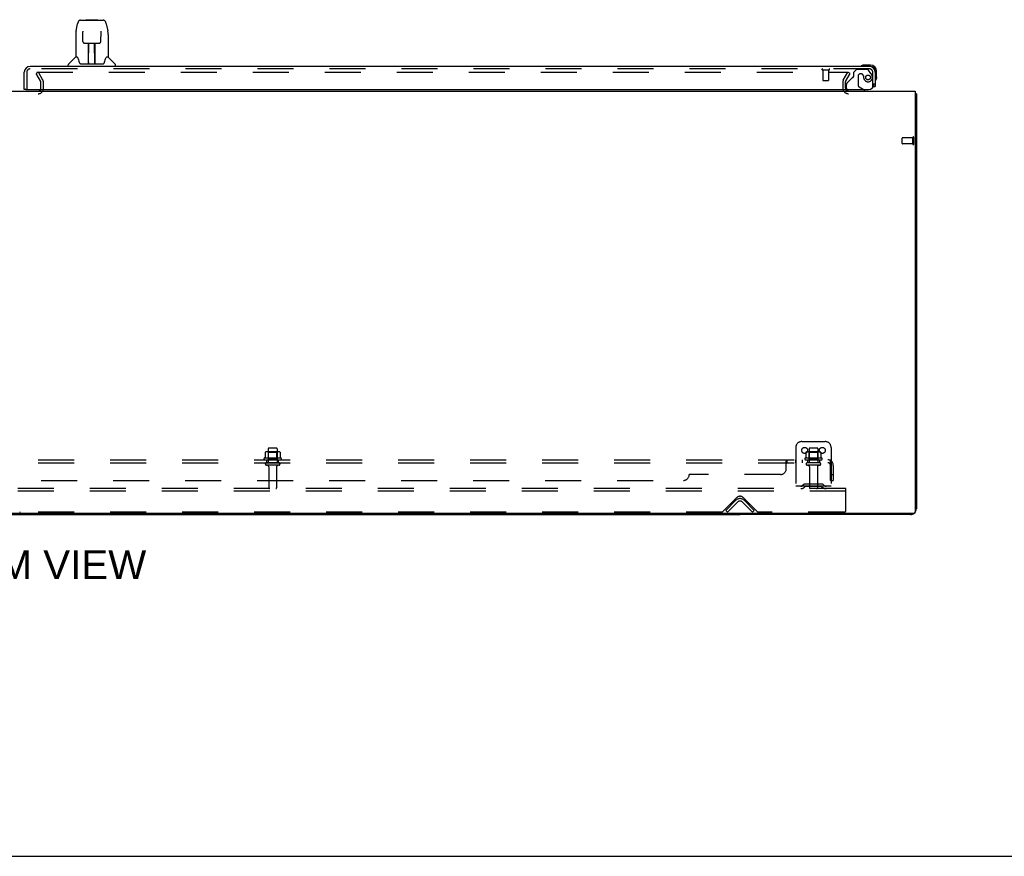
# Model space of a CAD drawing. Header units: inches. Extents: x 0 to 278, y 0 to 180.
# Tile 4 of 77: x 97 to 139, y 0 to 36. Entities that reach past the tile are written whole.
import ezdxf

# ---------------------------------------------------------------- set-up
doc = ezdxf.new("R2010")
doc.units = ezdxf.units.IN
doc.header["$LTSCALE"] = 15.310625
doc.header["$MEASUREMENT"] = 0
doc.linetypes.add('HIDDEN', pattern=[0.2, 0.1, -0.1])
doc.layers.get('0').update_dxf_attribs({"linetype": 'CONTINUOUS'})
for name, color, linetype in [('DEFAULT_2', 8, 'HIDDEN'), ('DIMENSIONS', 7, 'CONTINUOUS'), ('RIGHTHAND_DOOR_ASSEMBLY', 7, 'CONTINUOUS'), ('SUBPANEL', 7, 'CONTINUOUS')]:
    doc.layers.add(name, color=color, linetype=linetype)
doc.styles.get("Standard").update_dxf_attribs({"font": 'arial.ttf'})

msp = doc.modelspace()

# ---------------------------------------------------------------- linework, layer by layer
at = {"color": 3, "linetype": 'Continuous'}
for p, q in [((57.749, 32.534), (135.395, 32.534)), ((135.395, 32.534), (135.395, 14.646)), ((135.447, 32.43), (135.447, 14.781)), ((135.335, 14.586), (57.809, 14.586)), ((135.2, 14.534), (127.947, 14.534))]:
    msp.add_line(p, q, dxfattribs=at)
at = {"color": 7, "linetype": 'Continuous'}
for p, q in [((135.395, 32.43), (135.447, 32.43)), ((65.197, 14.534), (127.947, 14.534)), ((127.947, 14.586), (127.947, 14.534)), ((0, 0), (278.375, 0))]:
    msp.add_line(p, q, dxfattribs=at)
at = {"color": 3, "linetype": 'Continuous'}
for points in [[(135.395, 32.45), (135.395, 32.45), (135.399, 32.449), (135.403, 32.448), (135.407, 32.447), (135.411, 32.446), (135.419, 32.444)], [(135.419, 32.444), (135.423, 32.444), (135.426, 32.443), (135.429, 32.442), (135.432, 32.441), (135.435, 32.441), (135.438, 32.44), (135.44, 32.439), (135.442, 32.438), (135.443, 32.437), (135.445, 32.435), (135.446, 32.434), (135.446, 32.433), (135.447, 32.432), (135.447, 32.43)]]:
    msp.add_lwpolyline(points, dxfattribs=at)
for centre, radius, start, end in [((132.568, 32.677), 0.142, 206.4666, 270), ((135.2, 14.781), 0.246, 320.5601, 360), ((135.2, 14.781), 0.246, 270, 309.4399), ((135.335, 14.646), 0.06, 270, 360)]:
    msp.add_arc(centre, radius, start, end, dxfattribs=at)
at = {"layer": 'DEFAULT_2', "color": 8, "linetype": 'HIDDEN'}
for p, q in [((98.107, 33.347), (98.017, 33.295)), ((98.213, 32.955), (98.017, 33.295)), ((98.04, 33.347), (132.49, 33.347)), ((98.303, 33.007), (98.107, 33.347)), ((132.34, 33.007), (132.536, 33.347)), ((132.43, 32.955), (132.626, 33.295)), ((132.626, 33.295), (132.536, 33.347)), ((98.218, 32.649), (98.218, 32.938)), ((98.322, 32.649), (98.322, 32.938)), ((132.322, 32.938), (132.322, 32.677)), ((132.426, 32.938), (132.426, 32.677)), ((95.041, 32.43), (98.103, 32.43)), ((135.3, 30.288), (135.3, 30.572)), ((135.343, 30.288), (135.343, 30.572)), ((134.843, 30.316), (134.843, 30.544)), ((135.3, 30.554), (134.853, 30.554)), ((135.3, 30.306), (134.853, 30.306)), ((130.572, 17.638), (131.572, 17.638)), ((107.753, 17.178), (107.753, 16.96)), ((108.327, 17.199), (107.816, 17.199)), ((107.888, 17.179), (107.868, 17.199)), ((107.884, 17.333), (107.884, 16.738)), ((108.255, 17.179), (107.888, 17.179)), ((107.888, 16.883), (107.888, 17.179)), ((108.229, 17.363), (107.914, 17.363)), ((108.255, 17.179), (108.275, 17.199)), ((108.255, 16.883), (108.255, 17.179)), ((108.259, 17.333), (108.259, 16.738)), ((108.391, 17.178), (108.391, 16.96)), ((130.322, 17.388), (130.322, 15.638)), ((130.753, 17.178), (130.753, 16.96)), ((131.327, 17.199), (130.816, 17.199)), ((130.888, 17.179), (130.868, 17.199)), ((130.884, 17.333), (130.884, 16.738)), ((131.255, 17.179), (130.888, 17.179)), ((130.888, 16.883), (130.888, 17.179)), ((131.229, 17.363), (130.914, 17.363)), ((131.255, 17.179), (131.275, 17.199)), ((131.255, 16.883), (131.255, 17.179)), ((131.259, 17.333), (131.259, 16.738)), ((131.391, 17.178), (131.391, 16.96)), ((131.822, 17.388), (131.822, 15.638)), ((108.428, 16.933), (107.716, 16.933)), ((107.738, 16.863), (108.406, 16.863)), ((107.888, 16.883), (107.868, 16.863)), ((108.255, 16.883), (107.888, 16.883)), ((108.255, 16.883), (108.275, 16.863)), ((131.428, 16.933), (130.716, 16.933)), ((130.738, 16.863), (131.406, 16.863)), ((130.888, 16.883), (130.868, 16.863)), ((131.255, 16.883), (130.888, 16.883)), ((131.255, 16.883), (131.275, 16.863)), ((108.329, 16.738), (107.814, 16.738)), ((108.329, 16.628), (107.814, 16.628)), ((107.907, 16.566), (107.907, 15.668)), ((108.237, 16.566), (108.237, 15.668)), ((131.329, 16.738), (130.814, 16.738)), ((131.329, 16.628), (130.814, 16.628)), ((130.907, 16.566), (130.907, 15.668)), ((131.237, 16.566), (131.237, 15.668)), ((132.447, 15.638), (60.697, 15.638)), ((132.447, 15.534), (60.697, 15.534)), ((131.822, 15.742), (130.322, 15.742)), ((130.665, 15.811), (130.597, 15.762)), ((130.725, 15.726), (130.657, 15.677)), ((131.412, 15.832), (130.731, 15.832)), ((131.412, 15.728), (130.731, 15.728)), ((130.897, 15.832), (130.897, 15.728)), ((131.247, 15.832), (131.247, 15.728)), ((131.418, 15.726), (131.486, 15.677)), ((131.479, 15.811), (131.547, 15.762)), ((132.447, 15.534), (132.447, 15.638)), ((132.447, 14.701), (132.447, 15.534)), ((127.206, 14.647), (127.814, 15.256)), ((127.343, 14.712), (127.773, 15.141)), ((128.079, 15.256), (128.688, 14.647)), ((128.121, 15.141), (128.551, 14.712)), ((127.416, 14.638), (127.343, 14.712)), ((127.416, 14.638), (127.846, 15.068)), ((128.048, 15.068), (128.477, 14.638)), ((128.477, 14.638), (128.551, 14.712)), ((127.184, 14.638), (97.334, 14.638)), ((132.384, 14.638), (128.709, 14.638))]:
    msp.add_line(p, q, dxfattribs=at)
for points in [[(132.49, 33.347), (132.493, 33.347), (132.495, 33.346), (132.497, 33.346), (132.499, 33.345), (132.501, 33.344), (132.503, 33.343), (132.504, 33.341), (132.506, 33.34), (132.507, 33.338), (132.508, 33.337), (132.509, 33.335), (132.51, 33.333), (132.51, 33.331), (132.51, 33.329)], [(132.51, 33.329), (132.51, 33.329), (132.51, 33.327), (132.51, 33.325), (132.509, 33.323), (132.508, 33.322)], [(107.759, 17.187), (107.757, 17.186), (107.756, 17.185), (107.755, 17.184), (107.754, 17.182), (107.753, 17.181), (107.753, 17.179), (107.753, 17.178)], [(108.385, 17.187), (108.386, 17.186), (108.388, 17.185), (108.389, 17.184), (108.39, 17.182), (108.39, 17.181), (108.391, 17.179), (108.391, 17.178)], [(130.759, 17.187), (130.757, 17.186), (130.756, 17.185), (130.755, 17.184), (130.754, 17.182), (130.753, 17.181), (130.753, 17.179), (130.753, 17.178)], [(131.385, 17.187), (131.386, 17.186), (131.388, 17.185), (131.389, 17.184), (131.39, 17.182), (131.39, 17.181), (131.391, 17.179), (131.391, 17.178)], [(107.753, 16.96), (107.753, 16.958), (107.753, 16.957), (107.752, 16.956), (107.752, 16.955), (107.752, 16.955), (107.751, 16.954), (107.751, 16.954), (107.751, 16.953), (107.75, 16.953), (107.75, 16.952), (107.75, 16.952), (107.749, 16.952), (107.749, 16.952), (107.749, 16.951), (107.748, 16.951), (107.748, 16.951), (107.748, 16.951), (107.748, 16.951)], [(108.396, 16.951), (108.396, 16.951), (108.395, 16.951), (108.395, 16.951), (108.395, 16.951), (108.395, 16.952), (108.394, 16.952), (108.394, 16.952), (108.394, 16.952), (108.393, 16.953), (108.393, 16.953), (108.393, 16.954), (108.392, 16.954), (108.392, 16.955), (108.392, 16.955), (108.391, 16.956), (108.391, 16.957), (108.391, 16.958), (108.391, 16.96)], [(130.753, 16.96), (130.753, 16.958), (130.753, 16.957), (130.752, 16.956), (130.752, 16.955), (130.752, 16.955), (130.751, 16.954), (130.751, 16.954), (130.751, 16.953), (130.75, 16.953), (130.75, 16.952), (130.75, 16.952), (130.749, 16.952), (130.749, 16.952), (130.749, 16.951), (130.748, 16.951), (130.748, 16.951), (130.748, 16.951), (130.748, 16.951)], [(131.396, 16.951), (131.396, 16.951), (131.395, 16.951), (131.395, 16.951), (131.395, 16.951), (131.395, 16.952), (131.394, 16.952), (131.394, 16.952), (131.394, 16.952), (131.393, 16.953), (131.393, 16.953), (131.393, 16.954), (131.392, 16.954), (131.392, 16.955), (131.392, 16.955), (131.391, 16.956), (131.391, 16.957), (131.391, 16.958), (131.391, 16.96)]]:
    msp.add_lwpolyline(points, dxfattribs=at)
for centre in [(130.697, 17.263), (131.447, 17.263)]:
    msp.add_circle(centre, 0.128, dxfattribs=at)
for centre, radius, start, end in [((98.185, 32.938), 0.033, 0, 30), ((98.185, 32.938), 0.137, 0, 30), ((132.459, 32.938), 0.137, 150, 180), ((132.568, 32.677), 0.246, 180, 270), ((132.459, 32.938), 0.033, 150, 180), ((132.568, 32.677), 0.142, 180, 206.4666), ((98.103, 32.649), 0.219, 270, 360), ((98.103, 32.649), 0.115, 270, 360), ((135.321, 30.572), 0.0215, 360, 180), ((134.853, 30.544), 0.01, 90, 180), ((134.853, 30.316), 0.01, 180, 270), ((135.321, 30.288), 0.0215, 180, 0), ((130.572, 17.388), 0.25, 90, 180), ((131.572, 17.388), 0.25, 0, 90), ((107.816, 17.058), 0.141, 90, 113.95), ((107.914, 17.333), 0.03, 90, 180), ((108.229, 17.333), 0.03, 0, 90), ((108.327, 17.058), 0.141, 66.05, 90), ((130.816, 17.058), 0.141, 90, 113.95), ((130.914, 17.333), 0.03, 90, 180), ((131.229, 17.333), 0.03, 0, 90), ((131.327, 17.058), 0.141, 66.05, 90), ((107.738, 16.901), 0.0384, 124.4497, 270), ((108.072, 16.333), 0.698, 117.6814, 120.6631), ((108.072, 16.333), 0.698, 59.3369, 62.3186), ((108.406, 16.901), 0.0384, 270, 55.5503), ((130.738, 16.901), 0.0384, 124.4497, 270), ((131.072, 16.333), 0.698, 117.6814, 120.6631), ((131.072, 16.333), 0.698, 59.3369, 62.3186), ((131.406, 16.901), 0.0384, 270, 55.5503), ((107.814, 16.683), 0.055, 90, 270), ((107.844, 16.566), 0.0625, 0, 90), ((108.299, 16.566), 0.0625, 90, 180), ((108.329, 16.683), 0.055, 270, 90), ((130.814, 16.683), 0.055, 90, 270), ((130.844, 16.566), 0.0625, 0, 90), ((131.299, 16.566), 0.0625, 90, 180), ((131.329, 16.683), 0.055, 270, 90), ((107.937, 15.668), 0.03, 180, 270), ((108.207, 15.668), 0.03, 270, 360), ((130.536, 15.846), 0.104, 270, 305.7539), ((130.536, 15.846), 0.208, 270, 305.7539), ((130.731, 15.718), 0.114, 90, 125.7539), ((130.731, 15.718), 0.01, 90, 125.7539), ((130.937, 15.668), 0.03, 180, 270), ((131.207, 15.668), 0.03, 270, 360), ((131.412, 15.718), 0.114, 54.2461, 90), ((131.412, 15.718), 0.01, 54.2461, 90), ((131.608, 15.846), 0.208, 234.2461, 270), ((131.608, 15.846), 0.104, 234.2461, 270), ((127.947, 14.967), 0.246, 45, 135), ((127.947, 15.123), 0.188, 45, 135), ((127.947, 14.967), 0.142, 45, 135), ((132.384, 14.701), 0.0625, 270, 360), ((97.334, 14.668), 0.03, 225, 270), ((127.184, 14.668), 0.03, 270, 315), ((128.709, 14.668), 0.03, 225, 270)]:
    msp.add_arc(centre, radius, start, end, dxfattribs=at)
at = {"layer": 'RIGHTHAND_DOOR_ASSEMBLY', "color": 7, "linetype": 'Continuous'}
for p, q in [((99.71, 35.101), (99.776, 35.406)), ((99.9, 35.561), (100.869, 35.561)), ((99.986, 35.561), (99.985, 35.561)), ((100.146, 35.58), (100.126, 35.561)), ((100.146, 35.58), (100.622, 35.58)), ((100.622, 35.58), (100.642, 35.561)), ((100.993, 35.406), (101.058, 35.101)), ((99.695, 34.958), (99.695, 33.986)), ((99.996, 35.086), (99.996, 35.083)), ((99.996, 35.083), (99.997, 35.08)), ((99.997, 35.08), (99.997, 35.076)), ((99.997, 35.076), (99.997, 35.068)), ((99.999, 34.937), (99.997, 35.068)), ((100.004, 34.654), (99.999, 34.937)), ((100.765, 34.654), (100.772, 35.067)), ((100.772, 35.075), (100.772, 35.08)), ((100.772, 35.067), (100.772, 35.075)), ((101.064, 35.071), (101.058, 35.101)), ((101.073, 34.957), (101.073, 33.986)), ((100.004, 34.654), (100.005, 34.641)), ((100.085, 34.576), (100.205, 34.576)), ((100.235, 33.73), (100.25, 34.577)), ((100.241, 34.577), (100.529, 34.577)), ((100.243, 34.161), (100.243, 34.577)), ((100.246, 34.352), (100.243, 34.352)), ((100.246, 34.34), (100.243, 34.34)), ((100.51, 33.71), (100.495, 34.577)), ((100.526, 34.352), (100.499, 34.352)), ((100.526, 34.34), (100.499, 34.34)), ((100.526, 33.71), (100.526, 34.577)), ((100.564, 34.576), (100.684, 34.576)), ((99.69, 33.98), (99.392, 33.682)), ((99.768, 33.986), (99.695, 33.986)), ((99.765, 33.986), (99.771, 33.975)), ((100.503, 34.112), (100.526, 34.112)), ((100.526, 34.108), (100.503, 34.108)), ((100.997, 33.975), (101.003, 33.984)), ((101.073, 33.986), (101, 33.986)), ((101.079, 33.98), (101.377, 33.682)), ((99.38, 33.592), (99.38, 33.655)), ((99.831, 33.821), (99.846, 33.774)), ((99.846, 33.774), (99.849, 33.765)), ((99.899, 33.71), (100.87, 33.71)), ((100.236, 33.782), (100.236, 33.756)), ((100.243, 33.71), (100.243, 33.714)), ((100.509, 33.756), (100.509, 33.782)), ((100.92, 33.765), (100.923, 33.774)), ((101.388, 33.592), (101.388, 33.655)), ((133.2, 33.649), (133.237, 33.652)), ((133.494, 33.652), (133.237, 33.652)), ((133.494, 33.592), (133.45, 33.592)), ((133.697, 33.346), (133.697, 33.389)), ((133.757, 33.133), (133.754, 33.095)), ((133.757, 33.133), (133.757, 33.389)), ((133.621, 32.738), (133.697, 32.738)), ((97.571, 32.613), (97.509, 32.613)), ((133.255, 32.573), (133.186, 32.613)), ((133.255, 32.534), (133.255, 32.573))]:
    msp.add_line(p, q, dxfattribs=at)
at = {"layer": 'RIGHTHAND_DOOR_ASSEMBLY', "color": 3, "linetype": 'Continuous'}
for p, q in [((133.45, 33.592), (97.756, 33.592)), ((97.509, 32.613), (97.509, 33.346)), ((133.697, 33.346), (133.697, 32.738)), ((97.571, 32.613), (133.405, 32.613))]:
    msp.add_line(p, q, dxfattribs=at)
at = {"layer": 'RIGHTHAND_DOOR_ASSEMBLY', "color": 8, "linetype": 'HIDDEN'}
for p, q in [((97.613, 33.346), (97.613, 32.613)), ((133.45, 33.488), (97.756, 33.488)), ((131.451, 33.445), (131.735, 33.445)), ((131.469, 33.445), (131.469, 32.998)), ((131.717, 33.445), (131.717, 32.998)), ((132.716, 33.104), (132.497, 32.884)), ((132.901, 33.467), (132.775, 33.341)), ((132.775, 33.341), (132.775, 33.162)), ((133.352, 33.467), (132.901, 33.467)), ((132.967, 33.177), (132.967, 32.798)), ((133.098, 33.275), (133.065, 33.275)), ((133.196, 33.189), (133.196, 33.177)), ((133.518, 33.289), (133.417, 33.434)), ((133.593, 32.738), (133.593, 33.346)), ((131.479, 32.988), (131.707, 32.988)), ((132.468, 32.814), (132.468, 32.691)), ((133.186, 32.613), (133.017, 32.711)), ((133.593, 32.738), (133.621, 32.738)), ((132.625, 32.534), (133.255, 32.534))]:
    msp.add_line(p, q, dxfattribs=at)
at = {"layer": 'RIGHTHAND_DOOR_ASSEMBLY', "color": 7, "linetype": 'Continuous'}
for points in [[(99.9, 35.561), (99.896, 35.561), (99.883, 35.559), (99.87, 35.556), (99.858, 35.55), (99.846, 35.544), (99.836, 35.536), (99.827, 35.527), (99.819, 35.517), (99.812, 35.507), (99.805, 35.495), (99.799, 35.483), (99.793, 35.469), (99.788, 35.454), (99.783, 35.438), (99.778, 35.419), (99.776, 35.406)], [(100.993, 35.406), (100.99, 35.419), (100.985, 35.438), (100.98, 35.455), (100.975, 35.47), (100.969, 35.483), (100.963, 35.496), (100.957, 35.507), (100.95, 35.518), (100.941, 35.527), (100.932, 35.536), (100.922, 35.544), (100.91, 35.551), (100.898, 35.556), (100.885, 35.559), (100.872, 35.561), (100.869, 35.561)], [(99.71, 35.101), (99.705, 35.07), (99.699, 35.03), (99.696, 34.99), (99.695, 34.958)], [(99.996, 35.089), (99.996, 35.089), (99.996, 35.09), (99.996, 35.089), (99.996, 35.089), (99.996, 35.088), (99.996, 35.087), (99.996, 35.086)], [(100.772, 35.08), (100.772, 35.084), (100.772, 35.085), (100.772, 35.087), (100.772, 35.088), (100.772, 35.089), (100.772, 35.089), (100.773, 35.089)], [(101.073, 34.957), (101.072, 34.991), (101.069, 35.031), (101.064, 35.071)], [(100.005, 34.641), (100.009, 34.629), (100.014, 34.617), (100.021, 34.606), (100.03, 34.597), (100.04, 34.589), (100.051, 34.583), (100.063, 34.579), (100.074, 34.577), (100.083, 34.576)], [(100.205, 34.576), (100.208, 34.576), (100.217, 34.577), (100.225, 34.577)], [(100.225, 34.577), (100.233, 34.577), (100.241, 34.577)], [(100.529, 34.577), (100.537, 34.577), (100.545, 34.577)], [(100.545, 34.577), (100.553, 34.577), (100.561, 34.576), (100.564, 34.576)], [(100.685, 34.576), (100.695, 34.577), (100.707, 34.58), (100.719, 34.584), (100.73, 34.59), (100.739, 34.598), (100.748, 34.607), (100.755, 34.618), (100.76, 34.63), (100.763, 34.642), (100.765, 34.654)], [(99.771, 33.975), (99.785, 33.947), (99.8, 33.911), (99.815, 33.869), (99.831, 33.821)], [(100.923, 33.774), (100.937, 33.82), (100.953, 33.867), (100.968, 33.91), (100.983, 33.946), (100.997, 33.975)], [(99.849, 33.765), (99.853, 33.752), (99.858, 33.742), (99.863, 33.733)], [(99.863, 33.733), (99.869, 33.726), (99.874, 33.72), (99.881, 33.715), (99.888, 33.712), (99.896, 33.71), (99.898, 33.71)], [(100.87, 33.71), (100.872, 33.71), (100.88, 33.712), (100.887, 33.715), (100.894, 33.72), (100.9, 33.726), (100.905, 33.733)], [(100.905, 33.733), (100.91, 33.742), (100.915, 33.752), (100.92, 33.765)]]:
    msp.add_lwpolyline(points, dxfattribs=at)
at = {"layer": 'RIGHTHAND_DOOR_ASSEMBLY', "color": 8, "linetype": 'HIDDEN'}
msp.add_circle((133.393, 33.125), 0.101, dxfattribs=at)
at = {"layer": 'RIGHTHAND_DOOR_ASSEMBLY', "color": 7, "linetype": 'Continuous'}
for centre, radius, start, end in [((99.703, 33.966), 0.0197, 97.5, 135), ((101.065, 33.966), 0.0197, 45, 82.5), ((99.42, 33.655), 0.0394, 135, 180), ((100.255, 33.73), 0.0197, 179, 269.9232), ((100.49, 33.73), 0.0197, 270.0771, 1), ((101.349, 33.655), 0.0394, 0, 45), ((133.117, 33.604), 0.015, 120.8899, 173.6204), ((133.117, 33.607), 0.015, 186.3796, 270), ((133.237, 33.402), 0.25, 90, 120.8899), ((133.494, 33.389), 0.263, 0, 90), ((133.494, 33.389), 0.203, 0, 90), ((133.507, 33.133), 0.25, 329.1101, 360), ((133.712, 33.012), 0.015, 180, 263.6204), ((133.708, 33.012), 0.015, 276.3796, 329.1101), ((132.625, 32.691), 0.157, 209.8303, 270)]:
    msp.add_arc(centre, radius, start, end, dxfattribs=at)
at = {"layer": 'RIGHTHAND_DOOR_ASSEMBLY', "color": 3, "linetype": 'Continuous'}
for centre, radius, start, end in [((97.756, 33.346), 0.246, 90, 180), ((133.45, 33.346), 0.246, 0, 90), ((133.405, 32.863), 0.25, 270, 360), ((97.571, 32.633), 0.02, 180, 270)]:
    msp.add_arc(centre, radius, start, end, dxfattribs=at)
at = {"layer": 'RIGHTHAND_DOOR_ASSEMBLY', "color": 8, "linetype": 'HIDDEN'}
for centre, radius, start, end in [((97.756, 33.346), 0.142, 90, 180), ((131.451, 33.467), 0.0215, 90, 270), ((131.735, 33.467), 0.0215, 270, 90), ((132.787, 33.033), 0.1, 111.6096, 135), ((132.736, 33.162), 0.039, 291.6096, 360), ((133.065, 33.177), 0.098, 90, 180), ((133.098, 33.177), 0.098, 0, 90), ((133.589, 33.189), 0.393, 181.6599, 197.9298), ((133.393, 33.125), 0.187, 197.8482, 16.8439), ((133.352, 33.388), 0.079, 35.1, 90), ((133.45, 33.346), 0.142, 0, 90), ((133.203, 33.068), 0.386, 16.8439, 35.1), ((131.479, 32.998), 0.01, 180, 270), ((131.707, 32.998), 0.01, 270, 360), ((132.568, 32.814), 0.1, 135, 180), ((132.625, 32.691), 0.157, 180, 209.8303), ((133.067, 32.798), 0.1, 180, 239.908)]:
    msp.add_arc(centre, radius, start, end, dxfattribs=at)
at = {"layer": 'RIGHTHAND_DOOR_ASSEMBLY', "color": 7, "linetype": 'Continuous'}
for centre, major_axis, start_param, end_param in [((100.235, 33.75), (0, 0.0394), -2.940151, -2.835726), ((100.51, 33.75), (0.0394, 0), -1.875951, -1.570796)]:
    msp.add_ellipse(centre, major_axis=major_axis, ratio=1, start_param=start_param, end_param=end_param, dxfattribs=at)
at = {"layer": 'SUBPANEL', "color": 8, "linetype": 'HIDDEN'}
for p, q in [((61.353, 16.863), (131.791, 16.863)), ((107.822, 16.738), (107.822, 16.863)), ((108.322, 16.738), (108.322, 16.863)), ((129.916, 16.488), (129.916, 16.809)), ((129.917, 16.811), (129.919, 16.814)), ((129.951, 16.738), (129.951, 16.863)), ((130.313, 16.863), (130.313, 16.738)), ((130.594, 16.863), (130.594, 16.738)), ((130.822, 16.863), (130.822, 16.738)), ((131.322, 16.863), (131.322, 16.738)), ((131.829, 16.809), (131.75, 16.713)), ((131.791, 16.738), (131.791, 16.863)), ((61.353, 16.738), (131.791, 16.738)), ((131.791, 15.988), (131.791, 16.626)), ((131.916, 16.626), (131.916, 15.988)), ((67.603, 15.988), (125.541, 15.988)), ((129.666, 16.238), (125.791, 16.238)), ((131.791, 16.238), (131.916, 16.238)), ((131.791, 15.988), (131.916, 15.988))]:
    msp.add_line(p, q, dxfattribs=at)
for points in [[(129.916, 16.809), (129.917, 16.811), (129.919, 16.814), (129.921, 16.817), (129.923, 16.821), (129.924, 16.825), (129.926, 16.828), (129.929, 16.836)], [(129.929, 16.836), (129.931, 16.84), (129.933, 16.844)], [(129.933, 16.844), (129.934, 16.847), (129.936, 16.851), (129.938, 16.854), (129.94, 16.856), (129.942, 16.859), (129.944, 16.861), (129.946, 16.862), (129.948, 16.863), (129.949, 16.863), (129.951, 16.863)], [(129.938, 16.854), (129.94, 16.856), (129.942, 16.859), (129.944, 16.861), (129.946, 16.862), (129.948, 16.863), (129.949, 16.863), (129.951, 16.863)], [(131.791, 16.798), (131.791, 16.798), (131.791, 16.798), (131.791, 16.798), (131.791, 16.797), (131.791, 16.797), (131.79, 16.796), (131.79, 16.796), (131.79, 16.795), (131.79, 16.794), (131.79, 16.794), (131.79, 16.793), (131.79, 16.792), (131.79, 16.791), (131.789, 16.791), (131.789, 16.79), (131.789, 16.789), (131.789, 16.788), (131.789, 16.787), (131.789, 16.787), (131.788, 16.786), (131.788, 16.785), (131.788, 16.784), (131.788, 16.783), (131.788, 16.783), (131.787, 16.782), (131.787, 16.781), (131.787, 16.78), (131.787, 16.779), (131.786, 16.778), (131.786, 16.778), (131.786, 16.777), (131.786, 16.776), (131.785, 16.775), (131.785, 16.774), (131.785, 16.773), (131.785, 16.772), (131.784, 16.771), (131.784, 16.771), (131.784, 16.77), (131.783, 16.769), (131.783, 16.768), (131.783, 16.767), (131.782, 16.766), (131.782, 16.765), (131.782, 16.764), (131.781, 16.763), (131.781, 16.762), (131.781, 16.761), (131.78, 16.76), (131.78, 16.759), (131.779, 16.758), (131.779, 16.757), (131.778, 16.756), (131.778, 16.755), (131.778, 16.754), (131.777, 16.753), (131.777, 16.752), (131.776, 16.751), (131.776, 16.75), (131.776, 16.749), (131.775, 16.748), (131.775, 16.747), (131.774, 16.746), (131.774, 16.745), (131.773, 16.745), (131.773, 16.744), (131.773, 16.743), (131.772, 16.742), (131.772, 16.741), (131.771, 16.741), (131.771, 16.74), (131.771, 16.739), (131.77, 16.738), (131.77, 16.738), (131.769, 16.737), (131.769, 16.736), (131.769, 16.736), (131.768, 16.735), (131.768, 16.735), (131.768, 16.734), (131.768, 16.734), (131.768, 16.734)], [(131.814, 16.832), (131.811, 16.84), (131.809, 16.844), (131.808, 16.847), (131.806, 16.851), (131.804, 16.854), (131.802, 16.856), (131.8, 16.859), (131.798, 16.861), (131.796, 16.862), (131.794, 16.863), (131.792, 16.863), (131.791, 16.863)], [(131.791, 16.795), (131.791, 16.795), (131.791, 16.796), (131.791, 16.796), (131.791, 16.797), (131.791, 16.797), (131.791, 16.798), (131.791, 16.798), (131.791, 16.798)], [(131.829, 16.809), (131.827, 16.811), (131.824, 16.814), (131.822, 16.817), (131.82, 16.821), (131.818, 16.825), (131.816, 16.828), (131.814, 16.832)], [(129.916, 16.713), (129.918, 16.712), (129.919, 16.712), (129.921, 16.712), (129.923, 16.713), (129.925, 16.713), (129.926, 16.714), (129.928, 16.715), (129.93, 16.717), (129.931, 16.718), (129.933, 16.72)], [(129.918, 16.712), (129.919, 16.712), (129.921, 16.712), (129.923, 16.713)], [(129.928, 16.715), (129.93, 16.717), (129.931, 16.718), (129.933, 16.72), (129.934, 16.722), (129.935, 16.724), (129.938, 16.728)], [(129.938, 16.728), (129.94, 16.73), (129.941, 16.732), (129.943, 16.734), (129.945, 16.735), (129.946, 16.737), (129.948, 16.737), (129.949, 16.738), (129.951, 16.738)], [(129.941, 16.732), (129.943, 16.734), (129.945, 16.735), (129.946, 16.737), (129.948, 16.737), (129.949, 16.738), (129.951, 16.738)], [(131.75, 16.713), (131.75, 16.712), (131.751, 16.712), (131.752, 16.712), (131.753, 16.713), (131.755, 16.713), (131.756, 16.714), (131.758, 16.715), (131.759, 16.717), (131.761, 16.718), (131.763, 16.72), (131.767, 16.724)], [(131.767, 16.724), (131.769, 16.726), (131.772, 16.728), (131.774, 16.73), (131.777, 16.732), (131.779, 16.734), (131.782, 16.735), (131.784, 16.737), (131.787, 16.737), (131.789, 16.738), (131.791, 16.738)], [(131.768, 16.734), (131.768, 16.734), (131.768, 16.734), (131.768, 16.734), (131.768, 16.734), (131.768, 16.735), (131.768, 16.735), (131.769, 16.735), (131.769, 16.736), (131.769, 16.736), (131.77, 16.737), (131.77, 16.737), (131.771, 16.738)]]:
    msp.add_lwpolyline(points, dxfattribs=at)
for centre, radius, start, end in [((131.679, 16.626), 0.237, 0, 90), ((129.666, 16.488), 0.25, 270, 360), ((131.679, 16.626), 0.112, 0, 90), ((125.541, 16.238), 0.25, 270, 360)]:
    msp.add_arc(centre, radius, start, end, dxfattribs=at)

# ---------------------------------------------------------------- texts
at = {"layer": 'DIMENSIONS', "color": 2, "linetype": 'Continuous', "insert": (96.598, 13.015), "char_height": 1.22812, "width": 12.17168, "attachment_point": 2, "line_spacing_factor": 0.9}
msp.add_mtext('BOTTOM VIEW', dxfattribs=at)

doc.saveas('drawing.dxf')
